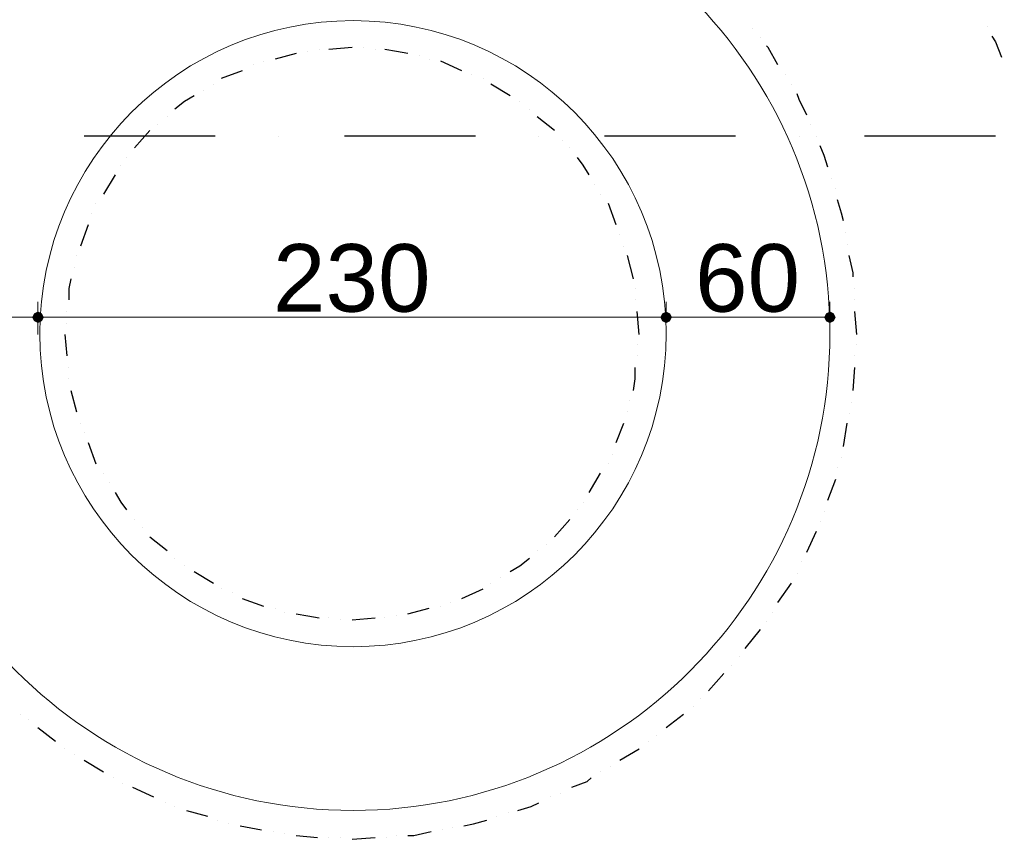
# Model space of a CAD drawing. Header units: metres. Extents: x 5.7 to 89.8, y 4 to 63.5.
# Tile 43 of 72: x 35.5 to 40.4, y 50.8 to 54.9. Entities that reach past the tile are written whole.
import ezdxf

# ---------------------------------------------------------------- set-up
doc = ezdxf.new("R2010")
doc.units = ezdxf.units.M
doc.header["$MEASUREMENT"] = 0
for name, color, linetype in [('PDF11_dim', 7, 'Continuous'), ('PDF11_halozen', 7, 'Continuous'), ('PDF11_saghf kazeb', 7, 'Continuous'), ('PDF11_SECTION', 7, 'Continuous'), ('PDF11_Text', 7, 'Continuous')]:
    doc.layers.add(name, color=color, linetype=linetype)
doc.styles.add('PDF Arial', font='arial.ttf')

msp = doc.modelspace()

# ---------------------------------------------------------------- linework, layer by layer
at = {"layer": 'PDF11_dim', "lineweight": 20}
for points in [[(35.5712, 53.3344), (35.5712, 53.4211), (35.5712, 53.4981)], [(39.5297, 53.4211), (39.5297, 53.4981)], [(35.5423, 53.4211), (35.5134, 53.4211), (34.8104, 53.4211), (34.7815, 53.4211)], [(35.6001, 53.4211), (35.629, 53.4211), (38.6532, 53.4211), (38.6821, 53.4211)], [(38.7399, 53.4211), (38.7688, 53.4211), (39.4719, 53.4211), (39.5008, 53.4211)]]:
    msp.add_lwpolyline(points, dxfattribs=at)
msp.add_lwpolyline([(38.711, 53.4981), (38.711, 53.4211)], close=True, dxfattribs=at)
at = {"layer": 'PDF11_dim', "transparency": 33554559}
for points in [[(35.5712, 53.4499), (35.552, 53.4403), (35.5712, 53.4211)], [(35.5712, 53.4211), (35.5712, 53.4499), (35.552, 53.4403)], [(35.5712, 53.4211), (35.5905, 53.4403), (35.5712, 53.4499)], [(35.5905, 53.4403), (35.5712, 53.4211), (35.5712, 53.4499)], [(38.711, 53.4211), (38.711, 53.4499), (38.6917, 53.4403)], [(38.711, 53.4499), (38.6917, 53.4403), (38.711, 53.4211)], [(38.7303, 53.4403), (38.711, 53.4211), (38.711, 53.4499)], [(38.711, 53.4211), (38.7303, 53.4403), (38.711, 53.4499)], [(39.5297, 53.4211), (39.5297, 53.4499), (39.5104, 53.4403)], [(39.5489, 53.4403), (39.5297, 53.4211), (39.5297, 53.4499)], [(35.552, 53.4403), (35.5712, 53.4211), (35.5423, 53.4211)], [(35.552, 53.4403), (35.5423, 53.4211), (35.5712, 53.4211)], [(35.5423, 53.4211), (35.552, 53.4018), (35.5712, 53.4211)], [(35.5423, 53.4211), (35.5712, 53.4211), (35.552, 53.4018)], [(35.552, 53.4018), (35.5712, 53.4211), (35.5712, 53.3922)], [(35.5712, 53.4211), (35.552, 53.4018), (35.5712, 53.3922)], [(35.6001, 53.4211), (35.5712, 53.4211), (35.5905, 53.4403)], [(35.6001, 53.4211), (35.5905, 53.4403), (35.5712, 53.4211)], [(35.5712, 53.4211), (35.5712, 53.3922), (35.5905, 53.4018)], [(35.5905, 53.4018), (35.6001, 53.4211), (35.5712, 53.4211)], [(35.5712, 53.3922), (35.5905, 53.4018), (35.5712, 53.4211)], [(35.5905, 53.4018), (35.5712, 53.4211), (35.6001, 53.4211)], [(38.6917, 53.4403), (38.6821, 53.4211), (38.711, 53.4211)], [(38.6917, 53.4403), (38.711, 53.4211), (38.6821, 53.4211)], [(38.6821, 53.4211), (38.711, 53.4211), (38.6917, 53.4018)], [(38.6821, 53.4211), (38.6917, 53.4018), (38.711, 53.4211)], [(38.711, 53.4211), (38.6917, 53.4018), (38.711, 53.3922)], [(38.6917, 53.4018), (38.711, 53.4211), (38.711, 53.3922)], [(38.7399, 53.4211), (38.7303, 53.4403), (38.711, 53.4211)], [(38.7399, 53.4211), (38.711, 53.4211), (38.7303, 53.4403)], [(38.711, 53.3922), (38.7303, 53.4018), (38.711, 53.4211)], [(38.7303, 53.4018), (38.711, 53.4211), (38.7399, 53.4211)], [(38.711, 53.4211), (38.711, 53.3922), (38.7303, 53.4018)], [(38.7303, 53.4018), (38.7399, 53.4211), (38.711, 53.4211)], [(39.5104, 53.4403), (39.5008, 53.4211), (39.5297, 53.4211)], [(39.5008, 53.4211), (39.5297, 53.4211), (39.5104, 53.4018)], [(39.5297, 53.4211), (39.5104, 53.4018), (39.5297, 53.3922)], [(39.5585, 53.4211), (39.5489, 53.4403), (39.5297, 53.4211)], [(39.5297, 53.3922), (39.5489, 53.4018), (39.5297, 53.4211)], [(39.5489, 53.4018), (39.5297, 53.4211), (39.5585, 53.4211)]]:
    msp.add_solid(points, dxfattribs=at)
at = {"layer": 'PDF11_halozen', "lineweight": 25}
for points in [[(40.3194, 54.8754), (40.3194, 54.8754)], [(39.1444, 54.8657), (39.1444, 54.8657)], [(40.3387, 54.8272), (40.3579, 54.7983), (40.3868, 54.7213)], [(39.1829, 54.8176), (39.1829, 54.8176)], [(39.2696, 54.6827), (39.2215, 54.7694), (39.2118, 54.7791)], [(36.8618, 54.7405), (36.7559, 54.7116)], [(36.9196, 54.7502), (36.9196, 54.7502)], [(36.9774, 54.7598), (36.9774, 54.7598)], [(37.1411, 54.7694), (37.0255, 54.7598)], [(37.1989, 54.7694), (37.1989, 54.7694)], [(37.2567, 54.7598), (37.2567, 54.7598)], [(37.4204, 54.7405), (37.3626, 54.7502), (37.3048, 54.7598)], [(37.4782, 54.7309), (37.4782, 54.7309)], [(36.6499, 54.6827), (36.6499, 54.6827)], [(36.6981, 54.702), (36.6981, 54.702)], [(37.5264, 54.7116), (37.5264, 54.7116)], [(37.6901, 54.6538), (37.5842, 54.702)], [(36.5921, 54.6538), (36.4862, 54.6153)], [(37.7383, 54.6346), (37.7383, 54.6346)], [(39.3081, 54.6346), (39.3081, 54.6346)], [(36.4477, 54.5864), (36.4477, 54.5864)], [(37.796, 54.6153), (37.796, 54.6153)], [(37.9309, 54.5286), (37.8346, 54.5864)], [(39.337, 54.5864), (39.337, 54.5864)], [(36.3995, 54.5575), (36.3995, 54.5575)], [(39.4141, 54.4323), (39.3756, 54.5094), (39.3659, 54.5383)], [(36.3514, 54.5286), (36.3032, 54.4998), (36.255, 54.4612)], [(37.979, 54.4998), (37.979, 54.4998)], [(38.0272, 54.4612), (38.0272, 54.4612)], [(36.1684, 54.3842), (36.1684, 54.3842)], [(36.2165, 54.4227), (36.2165, 54.4227)], [(38.1524, 54.3553), (38.0657, 54.4227)], [(39.4333, 54.3842), (39.4333, 54.3842)], [(36.1298, 54.3553), (36.0528, 54.2686)], [(38.1909, 54.3071), (38.1909, 54.3071)], [(39.4622, 54.3264), (39.4622, 54.3264)], [(38.2294, 54.2686), (38.2294, 54.2686)], [(39.52, 54.1723), (39.5008, 54.2301), (39.4815, 54.2782)], [(36.0143, 54.2204), (36.0143, 54.2204)], [(38.3258, 54.1338), (38.2969, 54.1819), (38.268, 54.2204)], [(35.9854, 54.1819), (35.9854, 54.1819)], [(35.9565, 54.1338), (35.8987, 54.0375)], [(39.5393, 54.1145), (39.5393, 54.1145)], [(38.3546, 54.0856), (38.3546, 54.0856)], [(39.5585, 54.0663), (39.5585, 54.0663)], [(38.3835, 54.0375), (38.3835, 54.0375)], [(39.5971, 53.9026), (39.5874, 53.9411), (39.5682, 54.0086)], [(35.8409, 53.9411), (35.8409, 53.9411)], [(35.8602, 53.9893), (35.8602, 53.9893)], [(38.4606, 53.8834), (38.4221, 53.9893)], [(35.8216, 53.8834), (35.7831, 53.7774)], [(39.6067, 53.8448), (39.6067, 53.8448)], [(38.4799, 53.8352), (38.4799, 53.8352)], [(38.4991, 53.7774), (38.4991, 53.7774)], [(39.6163, 53.787), (39.6163, 53.787)], [(35.7639, 53.7293), (35.7639, 53.7293)], [(38.5473, 53.6137), (38.5184, 53.7293)], [(39.6452, 53.6233), (39.6452, 53.6426), (39.626, 53.7293)], [(35.7542, 53.6715), (35.7542, 53.6715)], [(35.735, 53.6137), (35.7253, 53.5655), (35.7253, 53.5077)], [(38.5569, 53.5655), (38.5569, 53.5655)], [(39.6549, 53.5655), (39.6549, 53.5655)], [(38.5569, 53.5077), (38.5569, 53.5077)], [(39.6549, 53.5077), (39.6549, 53.5077)], [(35.7157, 53.4499), (35.7157, 53.4499)], [(38.5762, 53.3344), (38.5665, 53.4499)], [(39.6645, 53.3344), (39.6549, 53.4499)], [(35.7157, 53.3922), (35.7157, 53.3922)], [(35.7061, 53.3344), (35.7157, 53.2284)], [(38.5762, 53.3344), (38.5762, 53.3344)], [(39.6645, 53.3344), (39.6645, 53.3344)], [(38.5665, 53.2862), (38.5665, 53.2862)], [(39.6645, 53.2862), (39.6645, 53.2862)], [(38.5665, 53.2284), (38.5665, 53.2284)], [(39.6549, 53.2284), (39.6549, 53.2284)], [(35.7253, 53.1706), (35.7253, 53.1706)], [(38.5473, 53.0551), (38.5569, 53.1129), (38.5569, 53.1706)], [(39.6452, 53.0551), (39.6549, 53.1706)], [(35.7253, 53.1129), (35.7253, 53.1129)], [(35.735, 53.0551), (35.7639, 52.9491)], [(38.528, 53.0069), (38.528, 53.0069)], [(39.6356, 52.9973), (39.6356, 52.9973)], [(38.5184, 52.9491), (38.5184, 52.9491)], [(39.626, 52.9395), (39.626, 52.9395)], [(35.7831, 52.8913), (35.7831, 52.8913)], [(38.4606, 52.795), (38.4991, 52.8913)], [(39.5971, 52.7758), (39.6163, 52.8913)], [(35.8024, 52.8432), (35.8024, 52.8432)], [(35.8216, 52.795), (35.8602, 52.6891)], [(38.4413, 52.7372), (38.4413, 52.7372)], [(39.5874, 52.718), (39.5874, 52.718)], [(38.4221, 52.6891), (38.4221, 52.6891)], [(39.5682, 52.6698), (39.5682, 52.6698)], [(35.8987, 52.6409), (35.8987, 52.6409)], [(38.3258, 52.5446), (38.3835, 52.6409)], [(39.52, 52.5061), (39.5585, 52.612)], [(35.9276, 52.5928), (35.9276, 52.5928)], [(35.9565, 52.5446), (35.9854, 52.4965), (36.0143, 52.4579)], [(38.2969, 52.4965), (38.2969, 52.4965)], [(38.268, 52.4579), (38.268, 52.4579)], [(39.5008, 52.4483), (39.5008, 52.4483)], [(36.0528, 52.4098), (36.0528, 52.4098)], [(36.0913, 52.3713), (36.0913, 52.3713)], [(38.1524, 52.3231), (38.2294, 52.4098)], [(39.4815, 52.4001), (39.4815, 52.4001)], [(36.1298, 52.3231), (36.2165, 52.2557)], [(39.4141, 52.246), (39.4622, 52.352)], [(38.1139, 52.2846), (38.1139, 52.2846)], [(38.0657, 52.2557), (38.0657, 52.2557)], [(36.255, 52.2172), (36.255, 52.2172)], [(36.3032, 52.1786), (36.3032, 52.1786)], [(37.9309, 52.1497), (37.979, 52.1786), (38.0272, 52.2172)], [(39.3852, 52.1979), (39.3852, 52.1979)], [(36.3514, 52.1497), (36.4477, 52.092)], [(37.8827, 52.1208), (37.8827, 52.1208)], [(39.3659, 52.1401), (39.3659, 52.1401)], [(37.8346, 52.092), (37.8346, 52.092)], [(39.2696, 51.9956), (39.337, 52.092)], [(36.4862, 52.0631), (36.4862, 52.0631)], [(36.544, 52.0438), (36.544, 52.0438)], [(37.6901, 52.0149), (37.796, 52.0631)], [(36.5921, 52.0149), (36.6981, 51.9764)], [(37.5842, 51.9764), (37.5842, 51.9764)], [(37.6323, 51.9956), (37.6323, 51.9956)], [(36.7559, 51.9667), (36.7559, 51.9667)], [(36.804, 51.9475), (36.804, 51.9475)], [(36.8618, 51.9379), (36.9196, 51.9282), (36.9774, 51.9186)], [(37.3626, 51.9282), (37.3626, 51.9282)], [(37.4204, 51.9379), (37.5264, 51.9667)], [(39.2407, 51.9475), (39.2407, 51.9475)], [(37.0255, 51.9186), (37.0255, 51.9186)], [(37.0833, 51.909), (37.0833, 51.909)], [(37.1411, 51.909), (37.2567, 51.9186)], [(37.3048, 51.9186), (37.3048, 51.9186)], [(39.2118, 51.8993), (39.2118, 51.8993)], [(39.1059, 51.7645), (39.1829, 51.8608)], [(39.077, 51.726), (39.077, 51.726)], [(39.0385, 51.6778), (39.0385, 51.6778)], [(38.9229, 51.5526), (38.9999, 51.6393)], [(38.8844, 51.5141), (38.8844, 51.5141)], [(35.4846, 51.437), (35.4846, 51.437)], [(38.711, 51.3696), (38.7977, 51.437)], [(38.8458, 51.4756), (38.8458, 51.4756)], [(35.5231, 51.4081), (35.5231, 51.4081)], [(35.5712, 51.3696), (35.6579, 51.3022)], [(38.6243, 51.3022), (38.6243, 51.3022)], [(38.6628, 51.3311), (38.6628, 51.3311)], [(35.7061, 51.2637), (35.7061, 51.2637)], [(35.7542, 51.2348), (35.7542, 51.2348)], [(38.4799, 51.2059), (38.5762, 51.2637)], [(35.8024, 51.2059), (35.8987, 51.1481)], [(38.3835, 51.1481), (38.3835, 51.1481)], [(38.4317, 51.177), (38.4317, 51.177)], [(35.9468, 51.1192), (35.9468, 51.1192)], [(35.995, 51.0903), (35.995, 51.0903)], [(38.2391, 51.071), (38.3161, 51.0999), (38.3354, 51.1192)], [(36.0432, 51.071), (36.1491, 51.0229)], [(38.1813, 51.0421), (38.1813, 51.0421)], [(36.2069, 50.994), (36.2069, 50.994)], [(37.9694, 50.9555), (38.0368, 50.9747), (38.0753, 50.994)], [(38.1331, 51.0229), (38.1331, 51.0229)], [(36.255, 50.9747), (36.255, 50.9747)], [(36.3128, 50.9555), (36.4188, 50.9266)], [(37.9212, 50.9458), (37.9212, 50.9458)], [(36.4669, 50.9073), (36.4669, 50.9073)], [(37.6997, 50.8784), (37.7479, 50.8881), (37.8153, 50.9073)], [(37.8635, 50.9266), (37.8635, 50.9266)], [(36.5247, 50.8881), (36.5247, 50.8881)], [(36.5825, 50.8784), (36.6885, 50.8592)], [(36.7462, 50.8495), (36.7462, 50.8495)], [(36.804, 50.8399), (36.804, 50.8399)], [(37.4204, 50.8303), (37.4493, 50.8303), (37.536, 50.8495)], [(37.5938, 50.8592), (37.5938, 50.8592)], [(37.6419, 50.8688), (37.6419, 50.8688)], [(36.8618, 50.8303), (36.9678, 50.8206)], [(37.0255, 50.8206), (37.0255, 50.8206)], [(37.0833, 50.8206), (37.0833, 50.8206)], [(37.1411, 50.811), (37.2567, 50.8206)], [(37.3145, 50.8206), (37.3145, 50.8206)], [(37.3626, 50.8303), (37.3626, 50.8303)]]:
    msp.add_lwpolyline(points, dxfattribs=at)
at = {"layer": 'PDF11_saghf kazeb', "lineweight": 18}
for centre, radius in [((43.7626, 56.2093), 3.5491), ((37.1459, 53.3392), 2.3837), ((37.1459, 53.3392), 1.5651)]:
    msp.add_circle(centre, radius, dxfattribs=at)
at = {"layer": 'PDF11_SECTION', "lineweight": 30}
for points in [[(36.4573, 54.3264), (35.8024, 54.3264)], [(36.7751, 54.3264), (36.7751, 54.3264)], [(37.7575, 54.3264), (37.1026, 54.3264)], [(38.0753, 54.3264), (38.0753, 54.3264)], [(39.0577, 54.3264), (38.4028, 54.3264)], [(39.3756, 54.3264), (39.3756, 54.3264)], [(40.3579, 54.3264), (39.703, 54.3264)]]:
    msp.add_lwpolyline(points, dxfattribs=at)

# ---------------------------------------------------------------- texts
at = {"layer": 'PDF11_Text', "char_height": 0.33782, "attachment_point": 7, "style": 'PDF Arial'}
for s, insert in [('230', (36.7462, 53.4443)), ('60', (38.8555, 53.4443))]:
    msp.add_mtext(s, dxfattribs=dict(at, insert=insert))

doc.saveas('drawing.dxf')
